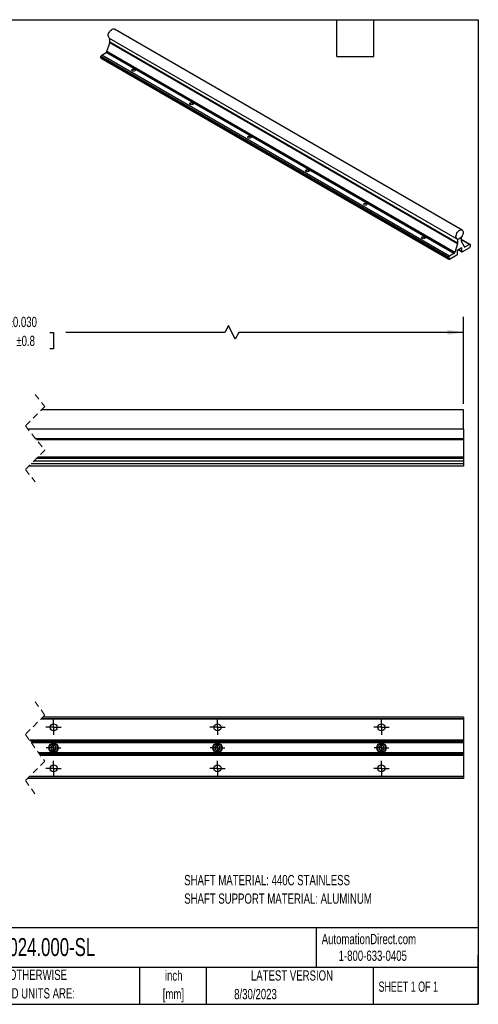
# Model space of a CAD drawing. Header units: inches. Extents: x 0.7 to 32.2, y 0.7 to 24.8.
# Tile 2 of 2: x 21.1 to 32.2, y 0.7 to 24.8. Entities that reach past the tile are written whole.
import ezdxf

# ---------------------------------------------------------------- set-up
doc = ezdxf.new("R2010")
doc.units = ezdxf.units.IN
doc.header["$LTSCALE"] = 3
doc.header["$MEASUREMENT"] = 0
doc.linetypes.add('CENTERX2', pattern=[0.8, 0.5, -0.1, 0.1, -0.1])
doc.linetypes.add('HIDDEN', pattern=[0.075, 0.05, -0.025])
doc.layers.add('CENTER', color=40, linetype='CENTERX2')
doc.layers.add('DIMENSIONS', color=140, linetype='Continuous', lineweight=25)
doc.layers.add('TEXT', color=140, linetype='Continuous', lineweight=25)
doc.styles.add('SLDTEXTSTYLE0', font='TXT', dxfattribs={"width": 0.7})
doc.styles.add('SLDTEXTSTYLE1', font='TXT', dxfattribs={"width": 0.65})
doc.dimstyles.new('SLDDIMSTYLE4', dxfattribs={"dimtxt": 0.254883, "dimasz": 0.39, "dimexe": 0, "dimexo": 0.0625, "dimgap": 0.063721, "dimtad": 0, "dimtih": 1, "dimtoh": 1, "dimrnd": 1e-09, "dimzin": 4, "dimdsep": 46, "dimtxsty": 'SLDTEXTSTYLE0', "dimsah": 1, "dimcen": 0.09, "dimadec": 0, "dimazin": 1, "dimtol": 1, "dimtp": 0.03, "dimtm": 0.03, "dimtfac": 1, "dimtdec": 3, "dimtofl": 0, "dimtmove": 0, "dimatfit": 3, "dimfxl": 0, "dimfrac": 2, "dimtolj": 1, "dimarcsym": 0})

# ---------------------------------------------------------------- blocks, each defined once
blk = doc.blocks.new('SW_NOTE_0')
at = {"layer": 'TEXT', "color": 0, "char_height": 0.25, "attachment_point": 1, "style": 'SLDTEXTSTYLE0'}
for s, insert in [('SHAFT MATERIAL: 440C STAINLESS', (0, 0.322)), ('SHAFT SUPPORT MATERIAL: ALUMINUM', (0, -0.129))]:
    blk.add_mtext(s, dxfattribs=dict(at, insert=insert))
blk = doc.blocks.new('SW_NOTE_0_1')
at = {"layer": 'TEXT', "color": 0, "char_height": 0.25, "attachment_point": 2, "style": 'SLDTEXTSTYLE0'}
for s, insert in [('inch', (0.375, 0.322)), ('[mm]', (0.367, -0.129))]:
    blk.add_mtext(s, dxfattribs=dict(at, insert=insert))
blk = doc.blocks.new('SW_NOTE_0_2')
at = {"layer": 'TEXT', "color": 0, "char_height": 0.25, "attachment_point": 1, "style": 'SLDTEXTSTYLE0'}
for s, insert in [('UNLESS OTHERWISE', (0, 0.322)), ('SPECIFIED UNITS ARE:', (0, -0.129))]:
    blk.add_mtext(s, dxfattribs=dict(at, insert=insert))
blk = doc.blocks.new('_D_6')
at = {"layer": 'DIMENSIONS'}
for p, q in [((10.106, 15.389), (10.106, 17.504)), ((26.153, 17.296), (26.069, 17.129)), ((26.319, 16.962), (26.153, 17.296)), ((31.887, 15.389), (31.887, 17.504)), ((10.106, 17.129), (19.622, 17.129)), ((20.008, 17.129), (19.923, 17.129)), ((19.923, 17.129), (19.923, 16.724)), ((21.796, 17.129), (21.881, 17.129)), ((21.881, 17.129), (21.881, 16.724)), ((26.069, 17.129), (22.182, 17.129)), ((26.403, 17.129), (26.319, 16.962)), ((31.887, 17.129), (26.403, 17.129)), ((19.923, 16.724), (20.008, 16.724)), ((21.881, 16.724), (21.796, 16.724))]:
    blk.add_line(p, q, dxfattribs=at)
for points in [[(10.106, 17.129), (10.496, 17.069), (10.496, 17.189)], [(31.887, 17.129), (31.497, 17.189), (31.497, 17.069)]]:
    blk.add_solid(points, dxfattribs=at)
at = {"layer": 'DIMENSIONS', "char_height": 0.25, "attachment_point": 1, "style": 'SLDTEXTSTYLE0'}
for s, insert in [('±0.030', (20.766, 17.508)), ('24.00', (19.796, 17.508)), ('609.6', (20.008, 17.046)), ('±0.8', (20.978, 17.046))]:
    blk.add_mtext(s, dxfattribs=dict(at, insert=insert))
blk = doc.blocks.new('SW_CENTERMARKSYMBOL_4')
at = {"layer": 'CENTER', "color": 0}
for p, q in [((-0.1, 0), (-0.178, 0)), ((0, 0), (-0.1, 0)), ((0, 0.1), (0, 0.178)), ((0, 0), (0, 0.1)), ((0, 0), (0, -0.1)), ((0, 0), (0.1, 0)), ((0.1, 0), (0.178, 0)), ((0, -0.1), (0, -0.178))]:
    blk.add_line(p, q, dxfattribs=at)
blk = doc.blocks.new('SW_CENTERMARKSYMBOL_5')
at = {"layer": 'CENTER', "color": 0}
for p, q in [((-0.1, 0), (-0.178, 0)), ((0, 0), (-0.1, 0)), ((0, 0.1), (0, 0.178)), ((0, 0), (0, 0.1)), ((0, 0), (0, -0.1)), ((0, 0), (0.1, 0)), ((0.1, 0), (0.178, 0)), ((0, -0.1), (0, -0.178))]:
    blk.add_line(p, q, dxfattribs=at)
blk = doc.blocks.new('SW_CENTERMARKSYMBOL_6')
at = {"layer": 'CENTER', "color": 0}
for p, q in [((-0.1, 0), (-0.178, 0)), ((0, 0), (-0.1, 0)), ((0, 0.1), (0, 0.178)), ((0, 0), (0, 0.1)), ((0, 0), (0, -0.1)), ((0, 0), (0.1, 0)), ((0.1, 0), (0.178, 0)), ((0, -0.1), (0, -0.178))]:
    blk.add_line(p, q, dxfattribs=at)
blk = doc.blocks.new('SW_CENTERMARKSYMBOL_10')
at = {"layer": 'CENTER', "color": 0}
for p, q in [((-0.1, 0), (-0.185, 0)), ((0, 0), (-0.1, 0)), ((0, 0.1), (0, 0.185)), ((0, 0), (0, 0.1)), ((0, 0), (0, -0.1)), ((0, 0), (0.1, 0)), ((0.1, 0), (0.185, 0)), ((0, -0.1), (0, -0.185))]:
    blk.add_line(p, q, dxfattribs=at)
blk = doc.blocks.new('SW_CENTERMARKSYMBOL_12')
at = {"layer": 'CENTER', "color": 0}
for p, q in [((-0.1, 0), (-0.185, 0)), ((0, 0), (-0.1, 0)), ((0, 0.1), (0, 0.185)), ((0, 0), (0, 0.1)), ((0, 0), (0, -0.1)), ((0, 0), (0.1, 0)), ((0.1, 0), (0.185, 0)), ((0, -0.1), (0, -0.185))]:
    blk.add_line(p, q, dxfattribs=at)
blk = doc.blocks.new('SW_CENTERMARKSYMBOL_13')
at = {"layer": 'CENTER', "color": 0}
for p, q in [((-0.1, 0), (-0.185, 0)), ((0, 0), (-0.1, 0)), ((0, 0.1), (0, 0.185)), ((0, 0), (0, 0.1)), ((0, 0), (0, -0.1)), ((0, 0), (0.1, 0)), ((0.1, 0), (0.185, 0)), ((0, -0.1), (0, -0.185))]:
    blk.add_line(p, q, dxfattribs=at)
blk = doc.blocks.new('SW_CENTERMARKSYMBOL_14')
at = {"layer": 'CENTER', "color": 0}
for p, q in [((-0.1, 0), (-0.185, 0)), ((0, 0), (-0.1, 0)), ((0, 0.1), (0, 0.185)), ((0, 0), (0, 0.1)), ((0, 0), (0, -0.1)), ((0, 0), (0.1, 0)), ((0.1, 0), (0.185, 0)), ((0, -0.1), (0, -0.185))]:
    blk.add_line(p, q, dxfattribs=at)
blk = doc.blocks.new('SW_CENTERMARKSYMBOL_17')
at = {"layer": 'CENTER', "color": 0}
for p, q in [((-0.1, 0), (-0.185, 0)), ((0, 0), (-0.1, 0)), ((0, 0.1), (0, 0.185)), ((0, 0), (0, 0.1)), ((0, 0), (0, -0.1)), ((0, 0), (0.1, 0)), ((0.1, 0), (0.185, 0)), ((0, -0.1), (0, -0.185))]:
    blk.add_line(p, q, dxfattribs=at)
blk = doc.blocks.new('SW_CENTERMARKSYMBOL_18')
at = {"layer": 'CENTER', "color": 0}
for p, q in [((-0.1, 0), (-0.185, 0)), ((0, 0), (-0.1, 0)), ((0, 0.1), (0, 0.185)), ((0, 0), (0, 0.1)), ((0, 0), (0, -0.1)), ((0, 0), (0.1, 0)), ((0.1, 0), (0.185, 0)), ((0, -0.1), (0, -0.185))]:
    blk.add_line(p, q, dxfattribs=at)

msp = doc.modelspace()

# ---------------------------------------------------------------- linework, layer by layer
for p, q in [((31.85432, 19.62141), (23.36904, 24.51986)), ((23.24405, 24.30335), (31.72933, 19.4049)), ((23.26058, 24.20059), (23.26058, 24.2938)), ((23.18851, 23.97485), (23.25851, 24.18861)), ((31.74379, 19.29016), (23.25851, 24.18861)), ((31.74586, 19.30214), (23.26058, 24.20059)), ((31.52666, 18.95283), (23.04138, 23.85127)), ((23.04138, 23.82372), (23.04138, 23.85127)), ((31.52666, 18.92527), (23.04138, 23.82372)), ((23.04759, 23.80998), (31.53287, 18.91153)), ((23.06259, 23.88802), (23.16929, 23.94961)), ((31.54787, 18.98957), (23.06259, 23.88802)), ((31.65457, 19.05116), (23.16929, 23.94961)), ((31.67379, 19.0764), (23.18851, 23.97485)), ((31.83779, 19.45039), (31.79182, 19.40453)), ((31.83779, 19.45039), (31.83664, 19.45105)), ((31.83779, 19.35521), (31.83779, 19.45039)), ((31.74379, 19.29016), (31.67379, 19.0764)), ((31.74586, 19.39732), (31.74046, 19.40044)), ((31.79182, 19.40453), (31.74586, 19.39732)), ((31.74586, 19.39732), (31.74586, 19.30214)), ((31.79182, 19.40453), (31.78596, 19.40792)), ((32.05078, 19.27271), (31.83779, 19.39567)), ((32.03578, 19.27123), (31.83779, 19.38553)), ((31.90986, 19.21268), (31.83986, 19.34562)), ((31.92908, 19.20964), (31.90376, 19.22425)), ((32.03578, 19.27123), (31.92908, 19.20964)), ((32.03952, 19.19684), (32.04303, 19.20034)), ((32.05345, 19.24693), (32.05699, 19.25132)), ((32.05345, 19.23939), (32.05345, 19.24693)), ((32.05699, 19.23908), (32.05345, 19.24112)), ((32.05699, 19.23908), (32.05345, 19.23939)), ((32.05699, 19.25132), (32.05699, 19.25898)), ((32.05699, 19.23142), (32.05699, 19.23908)), ((31.54413, 18.91086), (31.72662, 19.01621)), ((31.65457, 19.05116), (31.54787, 18.98957)), ((31.72662, 19.01621), (31.73014, 19.01971)), ((31.74409, 19.05079), (31.74409, 19.1304)), ((31.7494, 19.13959), (31.83425, 19.18857)), ((31.75651, 19.14369), (31.84577, 19.09216)), ((31.83955, 19.1059), (31.7653, 19.14877)), ((31.83955, 19.18551), (31.83425, 19.18857)), ((31.83955, 19.18551), (31.83955, 19.1059)), ((31.85351, 19.09094), (31.85703, 19.09149)), ((31.85703, 19.09149), (32.03952, 19.19684)), ((31.52666, 18.95283), (31.52666, 18.92527)), ((31.54062, 18.91031), (31.54413, 18.91086)), ((31.8866, 15.23927), (21.59062, 15.23927)), ((31.8866, 14.98927), (31.8866, 15.23927)), ((31.8866, 14.77054), (31.8866, 14.98927)), ((31.8866, 14.77054), (21.2592, 14.77054)), ((31.8866, 14.77054), (31.8866, 14.53742)), ((31.8866, 14.53742), (21.44586, 14.53742)), ((31.8866, 14.51101), (21.46701, 14.51101)), ((31.8866, 14.53742), (31.8866, 14.51101)), ((31.8866, 14.51101), (31.8866, 14.08642)), ((31.8866, 13.92427), (21.33812, 13.92427)), ((31.8866, 13.99177), (21.40562, 13.99177)), ((31.8866, 14.05177), (21.46562, 14.05177)), ((31.8866, 14.08642), (21.50026, 14.08642)), ((31.8866, 14.08642), (31.8866, 14.05177)), ((31.8866, 14.05177), (31.8866, 13.99177)), ((31.8866, 13.99177), (31.8866, 13.92427)), ((31.8866, 13.92427), (31.8866, 13.86789)), ((31.8866, 13.86427), (21.27812, 13.86427)), ((31.8866, 13.86789), (21.28174, 13.86789)), ((31.8866, 13.86789), (31.8866, 13.86427)), ((31.8866, 7.70215), (21.57245, 7.70215)), ((31.8866, 7.71209), (21.58239, 7.71209)), ((31.8866, 7.75157), (21.62187, 7.75157)), ((31.8866, 7.75157), (31.8866, 7.71209)), ((31.8866, 7.71209), (31.8866, 7.70215)), ((31.8866, 7.70215), (31.8866, 7.18599)), ((31.8866, 7.18599), (21.30085, 7.18599)), ((31.8866, 7.17605), (21.30805, 7.17605)), ((31.8866, 7.13657), (21.33663, 7.13657)), ((31.8866, 7.12157), (21.34749, 7.12157)), ((21.91807, 7.05607), (21.85514, 7.05607)), ((25.91807, 7.05607), (25.85514, 7.05607)), ((29.91807, 7.05607), (29.85514, 7.05607)), ((31.8866, 7.18599), (31.8866, 7.17605)), ((31.8866, 7.17605), (31.8866, 7.13657)), ((31.8866, 7.13657), (31.8866, 7.12157)), ((31.8866, 7.12157), (31.8866, 6.88157)), ((31.8866, 6.88157), (21.52125, 6.88157)), ((31.8866, 6.86657), (21.53211, 6.86657)), ((31.8866, 6.82709), (21.56069, 6.82709)), ((31.8866, 6.81715), (21.56788, 6.81715)), ((21.85514, 6.94707), (21.91807, 6.94707)), ((25.85514, 6.94707), (25.91807, 6.94707)), ((29.85514, 6.94707), (29.91807, 6.94707)), ((31.8866, 6.88157), (31.8866, 6.86657)), ((31.8866, 6.86657), (31.8866, 6.82709)), ((31.8866, 6.82709), (31.8866, 6.81715)), ((31.8866, 6.81715), (31.8866, 6.30099)), ((31.8866, 6.25157), (21.24687, 6.25157)), ((31.8866, 6.29105), (21.28635, 6.29105)), ((31.8866, 6.30099), (21.29629, 6.30099)), ((31.8866, 6.30099), (31.8866, 6.29105)), ((31.8866, 6.29105), (31.8866, 6.25157))]:
    msp.add_line(p, q)
at = {"color": 7, "linetype": 'HIDDEN', "lineweight": 18}
for p, q in [((21.43437, 15.61427), (21.67059, 15.31924)), ((21.67059, 15.31924), (21.19815, 14.8468)), ((21.19815, 14.8468), (21.67059, 14.25674)), ((21.67059, 14.25674), (21.19815, 13.7843)), ((21.19815, 13.7843), (21.43437, 13.48927)), ((21.43437, 8.12657), (21.67059, 7.80029)), ((21.67059, 7.80029), (21.19815, 7.32785)), ((21.19815, 7.32785), (21.67059, 6.67529)), ((21.67059, 6.67529), (21.19815, 6.20285)), ((21.19815, 6.20285), (21.43437, 5.87657))]:
    msp.add_line(p, q, dxfattribs=at)
at = {"flags": 128}
for points in [[(23.21815, 24.36058), (23.22072, 24.38648), (23.22828, 24.41385), (23.24038, 24.44109), (23.25633, 24.46662), (23.2752, 24.48894), (23.29589, 24.50677), (23.3172, 24.51908), (23.33789, 24.52513), (23.35675, 24.52459), (23.36904, 24.51986)], [(23.86693, 23.53594), (23.87614, 23.52798), (23.87937, 23.51859), (23.87614, 23.5092), (23.86693, 23.50124), (23.85314, 23.49593), (23.83687, 23.49406), (23.82061, 23.49593), (23.80682, 23.50124), (23.79761, 23.5092), (23.79437, 23.51859), (23.79761, 23.52798), (23.80682, 23.53594), (23.82061, 23.54126), (23.83687, 23.54313), (23.85314, 23.54126), (23.86693, 23.53594)], [(25.28114, 22.71953), (25.29035, 22.71157), (25.29359, 22.70218), (25.29035, 22.6928), (25.28114, 22.68484), (25.26735, 22.67952), (25.25109, 22.67765), (25.23482, 22.67952), (25.22103, 22.68484), (25.21182, 22.6928), (25.20859, 22.70218), (25.21182, 22.71157), (25.22103, 22.71953), (25.23482, 22.72485), (25.25109, 22.72672), (25.26735, 22.72485), (25.28114, 22.71953)], [(26.69535, 21.90313), (26.70457, 21.89517), (26.7078, 21.88578), (26.70457, 21.87639), (26.69535, 21.86843), (26.68156, 21.86311), (26.6653, 21.86124), (26.64904, 21.86311), (26.63525, 21.86843), (26.62604, 21.87639), (26.6228, 21.88578), (26.62604, 21.89517), (26.63525, 21.90313), (26.64904, 21.90844), (26.6653, 21.91031), (26.68156, 21.90844), (26.69535, 21.90313)], [(28.10957, 21.08672), (28.11878, 21.07876), (28.12201, 21.06937), (28.11878, 21.05998), (28.10957, 21.05202), (28.09578, 21.0467), (28.07951, 21.04483), (28.06325, 21.0467), (28.04946, 21.05202), (28.04025, 21.05998), (28.03701, 21.06937), (28.04025, 21.07876), (28.04946, 21.08672), (28.06325, 21.09204), (28.07951, 21.0939), (28.09578, 21.09204), (28.10957, 21.08672)], [(29.52378, 20.27031), (29.53299, 20.26235), (29.53623, 20.25296), (29.53299, 20.24357), (29.52378, 20.23561), (29.50999, 20.23029), (29.49373, 20.22843), (29.47746, 20.23029), (29.46368, 20.23561), (29.45446, 20.24357), (29.45123, 20.25296), (29.45446, 20.26235), (29.46368, 20.27031), (29.47746, 20.27563), (29.49373, 20.27749), (29.50999, 20.27563), (29.52378, 20.27031)], [(30.93799, 19.4539), (30.94721, 19.44594), (30.95044, 19.43655), (30.94721, 19.42716), (30.93799, 19.4192), (30.92421, 19.41388), (30.90794, 19.41202), (30.89168, 19.41388), (30.87789, 19.4192), (30.86868, 19.42716), (30.86544, 19.43655), (30.86868, 19.44594), (30.87789, 19.4539), (30.89168, 19.45922), (30.90794, 19.46109), (30.92421, 19.45922), (30.93799, 19.4539)], [(31.70344, 19.46213), (31.706, 19.48804), (31.71356, 19.5154), (31.72566, 19.54264), (31.74161, 19.56817), (31.76048, 19.59049), (31.78117, 19.60833), (31.80248, 19.62063), (31.82317, 19.62668), (31.84203, 19.62614), (31.85798, 19.61903), (31.87009, 19.60577), (31.87764, 19.58712), (31.88021, 19.56418), (31.87764, 19.53827), (31.87009, 19.5109), (31.85798, 19.48366), (31.84203, 19.45814), (31.82317, 19.43581), (31.80248, 19.41798), (31.78117, 19.40568), (31.76048, 19.39962), (31.74161, 19.40017), (31.72566, 19.40728), (31.71356, 19.42054), (31.706, 19.43918), (31.70344, 19.46213)], [(31.83955, 19.1059), (31.8398, 19.10231), (31.84054, 19.0991), (31.84174, 19.09633), (31.84339, 19.09406), (31.84544, 19.09236), (31.84785, 19.09126), (31.85056, 19.09078), (31.85351, 19.09094)], [(31.52666, 18.92527), (31.52691, 18.92168), (31.52764, 18.91847), (31.52885, 18.9157), (31.5305, 18.91343), (31.53255, 18.91173), (31.53496, 18.91063), (31.53767, 18.91015), (31.54062, 18.91031)], [(21.85514, 7.05607), (21.84138, 7.03224), (21.83123, 7.01466), (21.82367, 7.00157)], [(21.82367, 7.00157), (21.83743, 6.97774), (21.84758, 6.96016), (21.85514, 6.94707)], [(21.94953, 7.00157), (21.93578, 7.0254), (21.92562, 7.04298), (21.91807, 7.05607)], [(21.91807, 6.94707), (21.93182, 6.9709), (21.94198, 6.98848), (21.94953, 7.00157)], [(25.85514, 7.05607), (25.84138, 7.03224), (25.83123, 7.01466), (25.82367, 7.00157)], [(25.82367, 7.00157), (25.83743, 6.97774), (25.84758, 6.96016), (25.85514, 6.94707)], [(25.94953, 7.00157), (25.93578, 7.0254), (25.92562, 7.04298), (25.91807, 7.05607)], [(25.91807, 6.94707), (25.93183, 6.9709), (25.94198, 6.98848), (25.94953, 7.00157)], [(29.85514, 7.05607), (29.84138, 7.03224), (29.83123, 7.01466), (29.82367, 7.00157)], [(29.82367, 7.00157), (29.83743, 6.97774), (29.84758, 6.96016), (29.85514, 6.94707)], [(29.94953, 7.00157), (29.93578, 7.0254), (29.92562, 7.04298), (29.91807, 7.05607)], [(29.91807, 6.94707), (29.93183, 6.9709), (29.94198, 6.98848), (29.94953, 7.00157)]]:
    msp.add_lwpolyline(points, dxfattribs=at)
for centre, radius in [((21.8866, 7.50157), 0.085), ((25.8866, 7.50157), 0.085), ((29.8866, 7.50157), 0.085), ((21.8866, 7.00157), 0.113), ((21.8866, 7.00157), 0.0992), ((25.8866, 7.00157), 0.113), ((25.8866, 7.00157), 0.0992), ((29.8866, 7.00157), 0.113), ((29.8866, 7.00157), 0.0992), ((21.8866, 6.50157), 0.085), ((25.8866, 6.50157), 0.085), ((29.8866, 6.50157), 0.085)]:
    msp.add_circle(centre, radius)
for centre, radius, start, end in [((23.27835, 24.35334), 0.06063, 173.142867, 235.544953), ((23.22162, 24.20115), 0.03896, 341.219357, 359.169698), ((23.05608, 23.8221), 0.01479, 173.705878, 234.981942), ((23.08743, 23.84918), 0.0461, 122.605478, 177.394522), ((23.14406, 23.98877), 0.04658, 302.79064, 342.620522), ((31.7069, 19.30271), 0.03896, 341.219357, 359.169698), ((31.85841, 19.35464), 0.02063, 178.431769, 205.935886), ((31.92079, 19.21947), 0.01287, 211.846142, 310.154633), ((32.04406, 19.26108), 0.0131, 350.785963, 129.203285), ((32.01014, 19.23379), 0.04691, 314.51925, 357.106913), ((31.57272, 18.95073), 0.0461, 122.605478, 177.394522), ((31.62934, 19.09032), 0.04658, 302.79064, 342.620522), ((31.69725, 19.05316), 0.04691, 314.51925, 357.106913), ((31.75561, 19.12988), 0.01153, 122.605478, 177.394522), ((31.83632, 19.18604), 0.00328, 350.785963, 129.203285), ((21.8866, 7.00157), 0.06293, 119.999883, 180.00002), ((21.8866, 7.00157), 0.06293, 179.99998, 240.000117), ((21.8866, 7.00157), 0.06293, 59.999977, 120.000023), ((21.8866, 7.00157), 0.06293, 0.000046, 59.999819), ((21.8866, 7.00157), 0.06293, 300.000181, 359.999954), ((25.8866, 7.00157), 0.06293, 119.999318, 180.000817), ((25.8866, 7.00157), 0.06293, 179.999183, 240.000682), ((25.8866, 7.00157), 0.06293, 59.99991, 120.00009), ((25.8866, 7.00157), 0.06293, 359.999183, 60.000682), ((25.8866, 7.00157), 0.06293, 299.999318, 0.000817), ((29.8866, 7.00157), 0.06293, 119.998784, 180.002276), ((29.8866, 7.00157), 0.06293, 179.997724, 240.001216), ((29.8866, 7.00157), 0.06293, 59.99991, 120.00009), ((29.8866, 7.00157), 0.06293, 0.000642, 60.000148), ((29.8866, 7.00157), 0.06293, 299.999852, 359.999358), ((21.8866, 7.00157), 0.06293, 239.999977, 300.000023), ((25.8866, 7.00157), 0.06293, 239.99991, 300.00009), ((29.8866, 7.00157), 0.06293, 239.99991, 300.00009)]:
    msp.add_arc(centre, radius, start, end)
at = {"layer": 'TEXT'}
for p, q in [((0.75, 24.75), (32.25, 24.75)), ((28.8, 23.85), (28.8, 24.75)), ((29.7, 23.85), (29.7, 24.75)), ((32.25, 24.75), (32.25, 0.75)), ((28.8, 23.85), (29.7, 23.85)), ((32.25, 2.61332), (0.75, 2.61332)), ((28.2963, 2.61332), (28.2963, 1.65)), ((32.25, 0.75), (32.25, 1.95)), ((32.25, 1.65), (0.75, 1.65)), ((23.97925, 1.65), (23.97925, 0.75)), ((25.60773, 1.65), (25.60773, 0.75)), ((29.68686, 1.65), (29.68686, 0.75)), ((0.75, 0.75), (32.25, 0.75))]:
    msp.add_line(p, q, dxfattribs=at)

# ---------------------------------------------------------------- block references
at = {"layer": 'CENTER'}
for name, p in [('SW_CENTERMARKSYMBOL_18', (21.8866, 7.50157)), ('SW_CENTERMARKSYMBOL_17', (25.8866, 7.50157)), ('SW_CENTERMARKSYMBOL_14', (29.8866, 7.50157)), ('SW_CENTERMARKSYMBOL_4', (21.8866, 7.00157)), ('SW_CENTERMARKSYMBOL_5', (25.8866, 7.00157)), ('SW_CENTERMARKSYMBOL_6', (29.8866, 7.00157)), ('SW_CENTERMARKSYMBOL_10', (21.8866, 6.50157)), ('SW_CENTERMARKSYMBOL_13', (25.8866, 6.50157)), ('SW_CENTERMARKSYMBOL_12', (29.8866, 6.50157))]:
    msp.add_blockref(name, p, dxfattribs=at)
at = {"layer": 'TEXT'}
for name, p in [('SW_NOTE_0', (25.07409, 3.5806)), ('SW_NOTE_0_2', (19.79621, 1.27225)), ('SW_NOTE_0_1', (24.4428, 1.25478))]:
    msp.add_blockref(name, p, dxfattribs=at)

# ---------------------------------------------------------------- texts
for s, insert, char_height, attachment_point, style in [('AutomationDirect.com', (28.42854, 2.46573), 0.25, 1, 'SLDTEXTSTYLE0'), ('SRA08SS-024.000-SL', (18.80406, 2.3644), 0.4375, 1, 'SLDTEXTSTYLE0'), ('1-800-633-0405', (28.84153, 2.05949), 0.25, 1, 'SLDTEXTSTYLE0'), ('LATEST VERSION', (27.70301, 1.57842), 0.25, 2, 'SLDTEXTSTYLE0'), ('SHEET 1 OF 1', (29.8159, 1.30529), 0.25, 1, 'SLDTEXTSTYLE1'), ('8/30/2023', (26.29285, 1.12363), 0.25, 1, 'SLDTEXTSTYLE0')]:
    msp.add_mtext(s, dxfattribs=dict(at, insert=insert, char_height=char_height, attachment_point=attachment_point, style=style))

# ---------------------------------------------------------------- dimensions: what is measured, and where the dimension line sits
at = {"layer": 'DIMENSIONS'}
dim = msp.add_linear_dim(base=(10.10606, 17.12904), p1=(31.8866, 15.23927), p2=(10.10606, 15.23927), text='24.00MAX', dimstyle='SLDDIMSTYLE4', dxfattribs=at)
dim.commit()
dim.dimension.update_dxf_attribs({"geometry": '_D_6', "text_midpoint": (20.90213, 17.12904), "dimtype": 160})

doc.saveas('drawing.dxf')
